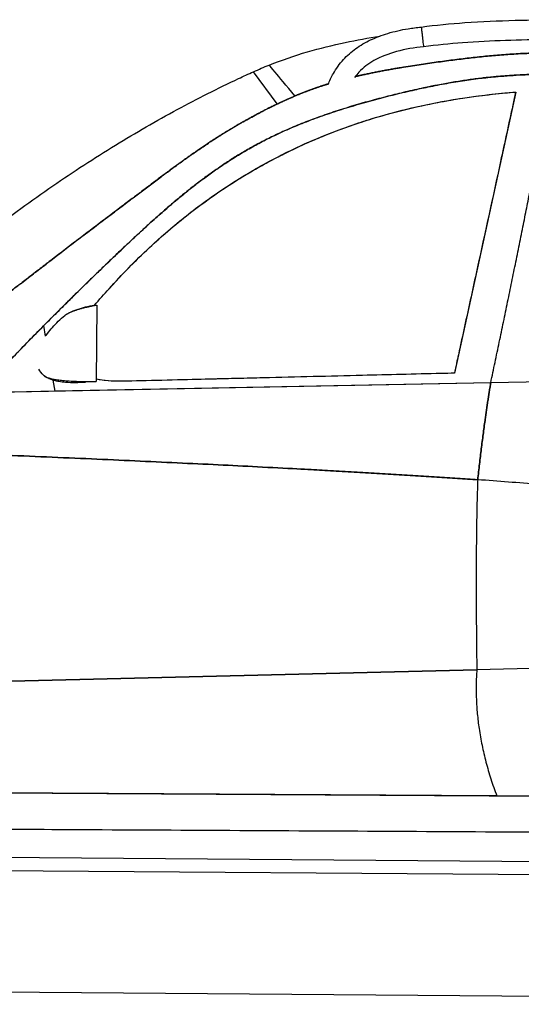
# Model space of a CAD drawing. Header units: millimetres. Extents: x -405 to 6780, y 0 to 7227.
# Tile 12 of 16: x 2033 to 3149, y 2498 to 4687. Entities that reach past the tile are written whole.
import ezdxf

# ---------------------------------------------------------------- set-up
doc = ezdxf.new("R2010")
doc.units = ezdxf.units.MM
doc.layers.add('car', color=10, linetype='Continuous', lineweight=25)
doc.layers.add('Plattform', color=7, linetype='Continuous', lineweight=25)

# ---------------------------------------------------------------- blocks, each defined once
blk = doc.blocks.new('Palette EG Gl550')
at = {"layer": 'Plattform'}
for p, q in [((432.6, 2837), (5470.4, 2798)), ((5465.2, 2768), (437.3, 2807)), ((5468.1, 2498), (344.7, 2537.7))]:
    blk.add_line(p, q, dxfattribs=at)
blk = doc.blocks.new('Car_210')
at = {"layer": 'car'}
for p, q in [((2895.1, 4649.6), (2895.1, 4649.6)), ((2895.1, 4649.6), (2895.1, 4649.6)), ((2570.6, 4520), (2517.3, 4591.3)), ((2570.6, 4520), (2517.3, 4591.3)), ((3100.9, 4550.5), (2969.4, 3924.4)), ((2172.7, 4069.8), (2172.7, 3899.8)), ((2172.7, 4069.8), (2172.7, 3899.8)), ((2059.5, 3999.9), (2055.3, 4023.1)), ((2059.5, 3999.9), (2055.3, 4023.1)), ((2969.4, 3924.4), (2252, 3901.3)), ((3965.9, 3927.2), (3050.4, 3903.8)), ((3965.9, 3927.2), (3050.4, 3903.8)), ((3050.4, 3903.8), (1916.8, 3872.7)), ((2081.5, 3877.2), (2077, 3901.8)), ((2081.5, 3877.2), (2077, 3901.8)), ((3050.4, 3903.8), (2081.5, 3877.2)), ((2081.5, 3877.2), (1916.8, 3872.7)), ((3638.5, 3284.9), (3024.4, 3265.2)), ((3638.5, 3284.9), (3024.4, 3265.2)), ((3024.4, 3265.2), (1864.5, 3228.1)), ((1864.5, 3228.1), (3024.4, 3265.2)), ((1801.2, 2983.3), (3551, 2986.1)), ((3071.1, 2985.3), (1902.9, 2983.4)), ((3551, 2986.1), (3071.1, 2985.3)), ((1797.7, 2902.6), (3525.9, 2906.7))]:
    blk.add_line(p, q, dxfattribs=at)
for points, degree, knots in [([(2889.7, 4693.5), (2921.9, 4698.1), (2954.4, 4701.4), (3024, 4706.8), (3061.2, 4708.7), (3145.8, 4711.6), (3193.3, 4712.1), (3251.9, 4712), (3263, 4711.9), (3274.1, 4711.8)], 3, [0, 0, 0, 0, 9.77904, 9.77904, 20.941812, 20.941812, 35.179557, 35.179557, 38.521706, 38.521706, 38.521706, 38.521706]), ([(2683.7, 4563.8), (2686.8, 4572.3), (2690.6, 4580.6), (2701.2, 4599.7), (2708.7, 4610.2), (2725.4, 4628.8), (2734.7, 4637), (2754.7, 4651.8), (2765.7, 4658.2), (2789.4, 4669.8), (2802.2, 4674.7), (2830, 4683.3), (2845.2, 4686.8), (2870.1, 4691.1), (2879.9, 4692.4), (2889.7, 4693.5)], 3, [1.264234, 1.264234, 1.264234, 1.264234, 3.985426, 3.985426, 7.804494, 7.804494, 11.486661, 11.486661, 15.274311, 15.274311, 19.381898, 19.381898, 24.012787, 24.012787, 26.971741, 26.971741, 26.971741, 26.971741]), ([(2889.7, 4693.3), (2889.7, 4693.3), (2889.7, 4693.3), (2889.7, 4692.9), (2889.8, 4692.3), (2890.1, 4689.9), (2890.3, 4688), (2890.8, 4684.2), (2891, 4682.5), (2891.4, 4679.2), (2891.6, 4677.6), (2892, 4674.6), (2892.2, 4673.1), (2892.4, 4671.5)], 3, [-3.997518, -3.997518, -3.997518, -3.997518, -3.942916, -3.942916, -3.009067, -3.009067, -1.744408, -1.744408, -0.986521, -0.986521, -0.46223, -0.46223, 0, 0, 0, 0]), ([(2552.1, 4606.2), (2579.9, 4617.6), (2608.2, 4627.7), (2664.6, 4644.6), (2692.7, 4651.6), (2746.3, 4663.4), (2771.9, 4668.2), (2797.6, 4672.7)], 3, [0, 0, 0, 0, 8.997973, 8.997973, 17.660942, 17.660942, 25.477208, 25.477208, 25.477208, 25.477208]), ([(2892.4, 4671.5), (2892.5, 4670.3), (2892.6, 4669.2), (2892.9, 4666.9), (2893.1, 4665.8), (2893.4, 4662.8), (2893.7, 4661), (2894.2, 4656.6), (2894.5, 4654.1), (2895, 4650.6), (2895.1, 4649.7), (2895.1, 4649.6)], 3, [-17.744996, -17.744996, -17.744996, -17.744996, -17.385315, -17.385315, -17.026337, -17.026337, -16.295265, -16.295265, -14.840371, -14.840371, -13.313088, -13.313088, -13.313088, -13.313088]), ([(3273, 4667.6), (3239.7, 4667.9), (3206.3, 4667.9), (3109.3, 4666.6), (3045.5, 4664.4), (2952.9, 4656.7), (2923.9, 4653.7), (2895.1, 4649.6)], 3, [0, 0, 0, 0, 10.000544, 10.000544, 29.129081, 29.129081, 37.858401, 37.858401, 37.858401, 37.858401]), ([(2895.1, 4649.6), (2874.8, 4647.4), (2854.5, 4644), (2817.5, 4633.5), (2800.4, 4626.9), (2772.8, 4610.9), (2761.5, 4602.3), (2748.5, 4588.4), (2745.2, 4584.5), (2742.2, 4580.4)], 3, [0, 0, 0, 0, 6.135353, 6.135353, 11.537833, 11.537833, 15.712701, 15.712701, 17.234041, 17.234041, 17.234041, 17.234041]), ([(2743.5, 4582.1), (2766.1, 4587.6), (2845.2, 4604.7), (2995, 4626), (3147.2, 4646.1), (3453.2, 4631.7), (3581.3, 4623.6), (3711.1, 4589.1), (3780.6, 4565.7), (3796.1, 4560.2)], 4, [0.3893435, 0.3893435, 0.3893435, 0.3893435, 0.3893435, 0.4187311, 0.4880978, 0.5580363, 0.6275161, 0.6964337, 0.7167069, 0.7167069, 0.7167069, 0.7167069, 0.7167069]), ([(3796.1, 4560.2), (3780.6, 4565.7), (3711.1, 4589.1), (3581.3, 4623.6), (3453.2, 4631.7), (3147.2, 4646.1), (2995, 4626), (2845.2, 4604.7), (2766.1, 4587.6), (2743.5, 4582.1)], 4, [-0.7167069, -0.7167069, -0.7167069, -0.7167069, -0.7167069, -0.6964337, -0.6275161, -0.5580363, -0.4880978, -0.4187311, -0.3893435, -0.3893435, -0.3893435, -0.3893435, -0.3893435]), ([(2609.9, 4538), (2590.1, 4561.5), (2575.1, 4579.3), (2558.5, 4598.8), (2554.3, 4603.7), (2552.5, 4605.8), (2552.3, 4606), (2552.2, 4606.2), (2552.1, 4606.2), (2552.1, 4606.2)], 3, [0, 0, 0, 0, 35.456812, 35.456812, 59.980561, 59.980561, 64.561387, 64.561387, 67.046567, 67.046567, 67.046567, 67.046567]), ([(2609.9, 4538), (2590.1, 4561.5), (2575.1, 4579.3), (2558.5, 4598.8), (2554.3, 4603.7), (2552.5, 4605.8), (2552.3, 4606), (2552.2, 4606.2), (2552.1, 4606.2), (2552.1, 4606.2)], 3, [0, 0, 0, 0, 35.456812, 35.456812, 59.980561, 59.980561, 64.561387, 64.561387, 67.046567, 67.046567, 67.046567, 67.046567]), ([(1718.5, 4050.8), (1743.3, 4073.1), (1768.3, 4095.1), (1839.3, 4155.9), (1885.8, 4194), (1979, 4266.4), (2025.6, 4300.8), (2118.4, 4365.7), (2164.5, 4396.2), (2256.4, 4453.5), (2302.1, 4480.3), (2393.1, 4530.4), (2438.4, 4553.7), (2495.2, 4581), (2506.2, 4586.2), (2517.3, 4591.3)], 3, [0, 0, 0, 0, 10.000745, 10.000745, 28.029087, 28.029087, 45.39996, 45.39996, 61.987001, 61.987001, 77.873249, 77.873249, 93.144914, 93.144914, 96.792036, 96.792036, 96.792036, 96.792036]), ([(1916.8, 3872.7), (1985.9, 3959.1), (2236.5, 4202.8), (2357.8, 4333.6), (2619.6, 4491.4), (2945.2, 4575.1), (3122, 4597.4), (3548.8, 4591.7), (3851.9, 4483.1), (4169.9, 4354.7), (4382.6, 4084), (4437.2, 3997.3)], 4, [0, 0, 0, 0, 0, 0.218342, 0.304256, 0.388323, 0.481285, 0.576717, 0.671011, 0.769657, 1, 1, 1, 1, 1]), ([(3182.6, 4591.6), (3140.3, 4590.6), (3031.7, 4585.2), (2905.7, 4564.9), (2619.6, 4491.4), (2396.8, 4357.1), (2284.3, 4251), (2139.9, 4109.7), (2055.3, 4023.1)], 4, [-0.5332758, -0.5332758, -0.5332758, -0.5332758, -0.5332758, -0.4812849, -0.3883234, -0.3042561, -0.2183425, -0.0717077, -0.0717077, -0.0717077, -0.0717077, -0.0717077]), ([(1779.8, 3963.5), (1927.5, 4049.6), (1989.8, 4110.1), (2223.6, 4285.5), (2407.9, 4430.3), (2534.3, 4505.1), (2619.7, 4544.1), (2673.5, 4562.2), (2684.4, 4565.6)], 4, [0, 0, 0, 0, 0, 0.1645444, 0.2276337, 0.2904721, 0.3537602, 0.3692482, 0.3692482, 0.3692482, 0.3692482, 0.3692482]), ([(2684.4, 4565.6), (2673.5, 4562.2), (2654.3, 4555.7), (2635.8, 4548.8), (2617.9, 4541.4), (2609.9, 4538)], 4, [-0.36924822, -0.36924822, -0.36924822, -0.36924822, -0.36924822, -0.3537602, -0.34107494, -0.34107494, -0.34107494, -0.34107494, -0.34107494]), ([(2199.9, 4106), (2228.1, 4138), (2257.7, 4168.9), (2302.5, 4211.3), (2316.3, 4223.9), (2356.8, 4259.2), (2383.9, 4280.9), (2430.2, 4315), (2449, 4328.1), (2504.6, 4364.5), (2542.3, 4386.5), (2620.1, 4426.6), (2660, 4444.5), (2756.1, 4481.9), (2812.6, 4499.4), (2907.4, 4522.5), (2945.1, 4530), (3022.2, 4542.4), (3061.5, 4547.1), (3100.9, 4550.5)], 3, [0, 0, 0, 0, 12.91931, 12.91931, 18.550502, 18.550502, 29.024386, 29.024386, 35.948736, 35.948736, 49.138717, 49.138717, 62.34892, 62.34892, 80.229151, 80.229151, 91.83023, 91.83023, 103.771275, 103.771275, 103.771275, 103.771275]), ([(2199.9, 4106), (2219.5, 4128.2), (2239.7, 4149.9), (2260.7, 4171), (2281, 4191.4), (2302.1, 4211.2), (2323.8, 4230.3), (2339.1, 4243.9), (2354.8, 4257.1), (2370.8, 4269.9), (2394.1, 4288.6), (2417.9, 4306.3), (2442.4, 4323.3), (2472.5, 4344.1), (2503.6, 4363.6), (2535.4, 4381.8), (2566.5, 4399.4), (2598.3, 4415.8), (2630.8, 4430.7), (2652.5, 4440.7), (2674.5, 4450), (2696.8, 4458.8), (2729.3, 4471.5), (2762.2, 4483), (2795.5, 4493.1), (2841.9, 4507.1), (2889, 4518.7), (2936.6, 4527.9), (2963.8, 4533.1), (2991.1, 4537.6), (3018.5, 4541.4), (3038, 4544), (3057.5, 4546.3), (3077, 4548.3), (3085, 4549.1), (3092.9, 4549.8), (3100.9, 4550.5)], 3, [0, 0, 0, 0, 8.965766, 8.965766, 8.965766, 17.654018, 17.654018, 17.654018, 23.811707, 23.811707, 23.811707, 32.824354, 32.824354, 32.824354, 43.905973, 43.905973, 43.905973, 54.694049, 54.694049, 54.694049, 61.916239, 61.916239, 61.916239, 72.438578, 72.438578, 72.438578, 87.084642, 87.084642, 87.084642, 95.427959, 95.427959, 95.427959, 101.358107, 101.358107, 101.358107, 103.771275, 103.771275, 103.771275, 103.771275]), ([(3100.9, 4550.5), (3098.8, 4540.7), (3096.8, 4531), (3094.7, 4521.3), (3086, 4479.5), (3077.2, 4437.7), (3068.4, 4395.8), (3052, 4317.7), (3035.5, 4239.5), (3019, 4160.9), (3010.8, 4121.7), (3002.5, 4082.3), (2994.3, 4042.9), (2990.1, 4023.2), (2986, 4003.5), (2981.8, 3983.7), (2979.2, 3971.3), (2976.6, 3958.9), (2974, 3946.5), (2972.5, 3939.1), (2970.9, 3931.8), (2969.4, 3924.4)], 3, [-64.822443, -64.822443, -64.822443, -64.822443, -61.78166, -61.78166, -61.78166, -48.709101, -48.709101, -48.709101, -24.379614, -24.379614, -24.379614, -12.21487, -12.21487, -12.21487, -6.132499, -6.132499, -6.132499, -2.311323, -2.311323, -2.311323, -0.050127, -0.050127, -0.050127, -0.050127]), ([(2570.6, 4520), (2549.2, 4509.6), (2490, 4478.4), (2393.1, 4418.6), (2229.6, 4290.2), (2008.3, 4124), (1937.9, 4059.4), (1818.5, 3986.6)], 4, [-0.3252889, -0.3252889, -0.3252889, -0.3252889, -0.3252889, -0.2904721, -0.2276337, -0.1645444, -0.0115677, -0.0115677, -0.0115677, -0.0115677, -0.0115677]), ([(2111.5, 4052.1), (2117.8, 4055.2), (2123.7, 4057.6), (2135.8, 4062), (2141.9, 4063.8), (2154.7, 4067), (2161.4, 4068.3), (2168.1, 4069.3), (2169.6, 4069.5), (2170.9, 4069.6), (2171.2, 4069.7), (2171.4, 4069.7)], 3, [0, 0, 0, 0, 2.408629, 2.408629, 5.218131, 5.218131, 8.818777, 8.818777, 9.97146, 9.97146, 10.225601, 10.225601, 10.225601, 10.225601]), ([(2060.5, 4001.3), (2061.6, 4002.9), (2062.8, 4004.4), (2070.5, 4014.5), (2078.1, 4023.8), (2091.9, 4037.6), (2096.9, 4042.2), (2102.2, 4046.3)], 3, [3.405904, 3.405904, 3.405904, 3.405904, 4.235808, 4.235808, 8.726509, 8.726509, 10.991864, 10.991864, 10.991864, 10.991864]), ([(2969.4, 3924.4), (2959.4, 3924.1), (2949.6, 3923.8), (2939.7, 3923.5), (2880.3, 3921.5), (2822.4, 3919.7), (2764.7, 3917.8), (2691.7, 3915.4), (2619.1, 3913.1), (2543.9, 3910.7), (2525.2, 3910.1), (2506.2, 3909.5), (2487.1, 3908.8), (2478.1, 3908.6), (2469.1, 3908.3), (2460, 3908), (2453.9, 3907.8), (2447.7, 3907.6), (2441.6, 3907.4), (2438.6, 3907.3), (2435.7, 3907.2), (2432.7, 3907.1), (2429.8, 3907), (2426.8, 3906.9), (2423.5, 3906.8), (2380.8, 3905.4), (2305.8, 3903), (2252, 3901.3)], 3, [-98.394615, -98.394615, -98.394615, -98.394615, -93.993674, -93.993674, -93.993674, -67.371772, -67.371772, -67.371772, -33.710856, -33.710856, -33.710856, -25.295627, -25.295627, -25.295627, -21.342008, -21.342008, -21.342008, -18.6805, -18.6805, -18.6805, -17.413348, -17.413348, -17.413348, -16.17151, -16.17151, -16.17151, -0.04994, -0.04994, -0.04994, -0.04994]), ([(2149.3, 3897.6), (2142, 3897.1), (2134.2, 3896.7), (2119.2, 3896.5), (2112, 3896.6), (2099.8, 3897.5), (2095, 3898), (2086.6, 3899.4), (2083.1, 3900.1), (2076.6, 3901.9), (2073.6, 3902.8), (2067.5, 3905.2), (2064.3, 3906.8), (2059.9, 3909.3), (2058.4, 3910.3), (2057, 3911.3)], 3, [4.210285, 4.210285, 4.210285, 4.210285, 7.247719, 7.247719, 9.832163, 9.832163, 11.419985, 11.419985, 12.516656, 12.516656, 13.450932, 13.450932, 14.516374, 14.516374, 15.14269, 15.14269, 15.14269, 15.14269]), ([(2252, 3901.3), (2233.8, 3900.4), (2216.1, 3900.3), (2199.7, 3901.4), (2190.2, 3902.1), (2181.2, 3903.2), (2172.7, 3904.7)], 3, [0, 0, 0, 0, 5.459323, 5.459323, 5.459323, 8.614484, 8.614484, 8.614484, 8.614484]), ([(1797.7, 2902.6), (1823.8, 2902.6), (1849.8, 2902.7), (1875.9, 2902.7), (1967.4, 2903), (2058.9, 2903.2), (2150.4, 2903.4), (2383.4, 2904), (2616.5, 2904.5), (2849.6, 2905.1), (2966.1, 2905.3), (3082.7, 2905.6), (3199.2, 2905.9), (3257.5, 2906), (3315.7, 2906.2), (3374, 2906.3), (3403.1, 2906.4), (3432.3, 2906.5), (3461.4, 2906.5), (3476.9, 2906.6), (3492.5, 2906.6), (3508, 2906.6), (3514, 2906.7), (3519.9, 2906.7), (3525.9, 2906.7)], 3, [0, 0, 0, 0, 7.824639, 7.824639, 7.824639, 35.269161, 35.269161, 35.269161, 105.19106, 105.19106, 105.19106, 140.15201, 140.15201, 140.15201, 157.632485, 157.632485, 157.632485, 166.372722, 166.372722, 166.372722, 171.033923, 171.033923, 171.033923, 172.821052, 172.821052, 172.821052, 172.821052])]:
    blk.add_open_spline(points, degree=degree, knots=knots, dxfattribs=at)
for points, degree in [([(2889.7, 4693.5), (2889.7, 4693.5), (2889.7, 4693.4), (2889.7, 4693.3)], 3), ([(2895.1, 4649.6), (2895.1, 4649.6), (2895.1, 4649.6), (2895.1, 4649.6)], 3), ([(2517.3, 4591.3), (2529, 4595.9), (2540.2, 4602.2), (2552.1, 4606.2)], 3), ([(3050.4, 3903.8), (3122.5, 4256.4), (3182.6, 4591.6)], 2), ([(3050.4, 3903.8), (3122.5, 4256.4), (3182.6, 4591.6)], 2), ([(2570.6, 4520), (2580.3, 4524.7), (2590.1, 4529.3), (2599.9, 4533.7), (2609.9, 4538)], 4), ([(2167.7, 4069.2), (2178, 4081.9), (2189, 4094.3), (2199.9, 4106)], 3), ([(2167.7, 4069.2), (2178, 4081.9), (2189, 4094.3), (2199.9, 4106)], 3), ([(2102.2, 4046.3), (2118.9, 4059.4), (2172.7, 4069.8)], 2), ([(2055.3, 4023.1), (2014, 3980.7), (1974.1, 3939), (1939.5, 3901), (1916.8, 3872.7)], 4), ([(2055.3, 3912.9), (2051.4, 3916.9), (2047.9, 3921.4), (2045, 3926.5)], 3), ([(2055.3, 3912.9), (2069.5, 3898), (2172.7, 3899.8)], 2), ([(2252, 3901.3), (2223.3, 3899.9), (2195.8, 3900.5), (2172.7, 3904.7)], 3), ([(3050.4, 3903.8), (3035.9, 3812.1), (3023.1, 3687.9)], 2), ([(3023.1, 3687.9), (3035.9, 3812.1), (3050.4, 3903.8)], 2), ([(1869.2, 3737.7), (2570.5, 3715), (3023.1, 3687.9)], 2), ([(3023.1, 3687.9), (2570.5, 3715), (1869.2, 3737.7)], 2), ([(3023.1, 3687.9), (3018.6, 3541.8), (3024.4, 3265.2)], 2), ([(3023.1, 3687.9), (3018.6, 3541.8), (3024.4, 3265.2)], 2), ([(3957.3, 3644.9), (3529.2, 3652.9), (3023.1, 3687.9)], 2), ([(3957.3, 3644.9), (3529.2, 3652.9), (3023.1, 3687.9)], 2), ([(3024.4, 3265.2), (3015.7, 3128.3), (3071.1, 2985.3)], 2), ([(3024.4, 3265.2), (3015.7, 3128.3), (3071.1, 2985.3)], 2)]:
    blk.add_open_spline(points, degree=degree, dxfattribs=at)

msp = doc.modelspace()

# ---------------------------------------------------------------- block references
at = {"layer": 'car', "rotation": 359.555457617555}
msp.add_blockref('Car_210', (0, 0), dxfattribs=at)
at = {"layer": 'Plattform'}
msp.add_blockref('Palette EG Gl550', (0, 0), dxfattribs=at)

doc.saveas('drawing.dxf')
